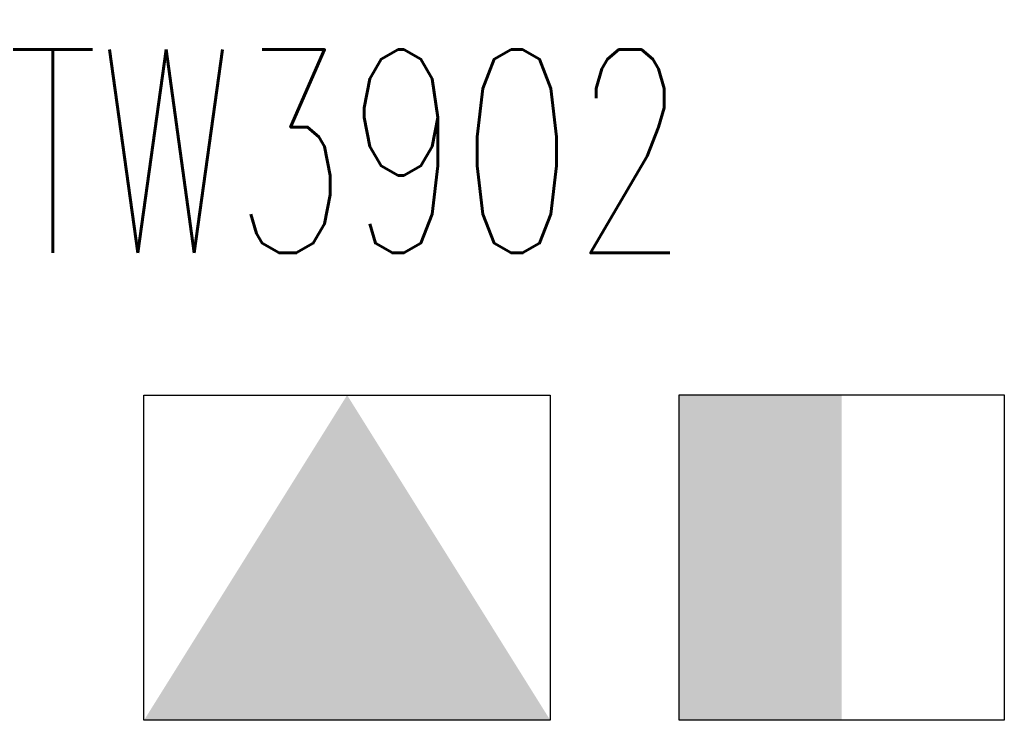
# Model space of a CAD drawing. Header units: millimetres. Extents: x 0 to 118212815, y 0 to 488348790.
# Tile 88 of 143: x 117031953 to 117038011, y 486002887 to 486007196. Entities that reach past the tile are written whole.
import ezdxf
from ezdxf.enums import TextEntityAlignment as Align

# ---------------------------------------------------------------- set-up
doc = ezdxf.new("R2010")
doc.units = ezdxf.units.MM
doc.header["$LTSCALE"] = 200
doc.layers.add('WW-C-kastOW', color=7, linetype='Continuous')
doc.layers.add('WW-C-kastWM', color=7, linetype='Continuous')
doc.styles.add('DIN17', font='ROMANS.SHX', dxfattribs={"width": 0.9})

# ---------------------------------------------------------------- blocks, each defined once
blk = doc.blocks.new('LR-kastOW')
at = {"color": 0, "linetype": 'ByBlock', "lineweight": -3}
blk.add_lwpolyline([(-2.5, 2), (2.5, 2), (2.5, -2), (-2.5, -2)], close=True, dxfattribs=at)
at = {"color": 0}
blk.add_solid([(-2.5, -2), (0, 2), (2.5, -2)], dxfattribs=at)
at = {"color": 7, "linetype": 'ByBlock', "lineweight": -3, "style": 'DIN17', "width": 0.7}
for tag, p in [('*1', (0, 5)), ('*2', (0, -5))]:
    blk.add_attdef(tag, text='', height=2.5, dxfattribs=at).set_placement(p, align=Align.MIDDLE)
at = {"color": 0, "linetype": 'ByBlock', "lineweight": -2, "style": 'DIN17', "width": 0.3, "flags": 1}
for tag, p in [('OCODE', (5, 1.25)), ('NCODE', (10, 1.25)), ('BC', (15, 1.25)), ('RK', (20, 1.25)), ('ST', (5, -1.25)), ('VCODE', (10, -1.25)), ('NIVO', (15, -1.25)), ('IMM', (20, -1.25))]:
    blk.add_attdef(tag, text='', height=1.8, dxfattribs=at).set_placement(p, align=Align.MIDDLE)
blk = doc.blocks.new('LR-kastWM')
at = {"color": 0, "linetype": 'ByBlock', "lineweight": -3}
blk.add_lwpolyline([(-2, 2), (2, 2), (2, -2), (-2, -2)], close=True, dxfattribs=at)
at = {"color": 0}
blk.add_solid([(-2, -2), (0, -2), (-2, 2), (0, 2)], dxfattribs=at)
at = {"color": 7, "linetype": 'ByBlock', "lineweight": -3, "style": 'DIN17', "width": 0.7}
for tag, p in [('*1', (0, 5)), ('*2', (0, -5))]:
    blk.add_attdef(tag, text='', height=2.5, dxfattribs=at).set_placement(p, align=Align.MIDDLE)
at = {"color": 0, "linetype": 'ByBlock', "lineweight": -2, "style": 'DIN17', "width": 0.3, "flags": 1}
for tag, p in [('OCODE', (4.5, 1.25)), ('NCODE', (9.5, 1.25)), ('BC', (14.5, 1.25)), ('RK', (19.5, 1.25)), ('ST', (4.5, -1.25)), ('VCODE', (9.5, -1.25)), ('NIVO', (14.5, -1.25)), ('IMM', (19.5, -1.25))]:
    blk.add_attdef(tag, text='', height=1.8, dxfattribs=at).set_placement(p, align=Align.MIDDLE)

msp = doc.modelspace()

# ---------------------------------------------------------------- block references
at = {"layer": 'WW-C-kastOW', "linetype": 'Continuous'}
ref = msp.add_blockref('LR-kastOW', (117033967.5, 486003886.8), dxfattribs=dict(at, xscale=500, yscale=500, zscale=500))
ref.add_attrib('*1', 'TW3902', dxfattribs={"layer": '0', "color": 7, "linetype": 'ByBlock', "lineweight": -3, "height": 1250, "style": 'DIN17', "width": 0.65}).set_placement((117033967.5, 486006386.8), align=Align.MIDDLE)
at = {"layer": 'WW-C-kastWM', "linetype": 'Continuous', "xscale": 500, "yscale": 500, "zscale": 500}
msp.add_blockref('LR-kastWM', (117037010.6, 486003888), dxfattribs=at)

doc.saveas('drawing.dxf')
